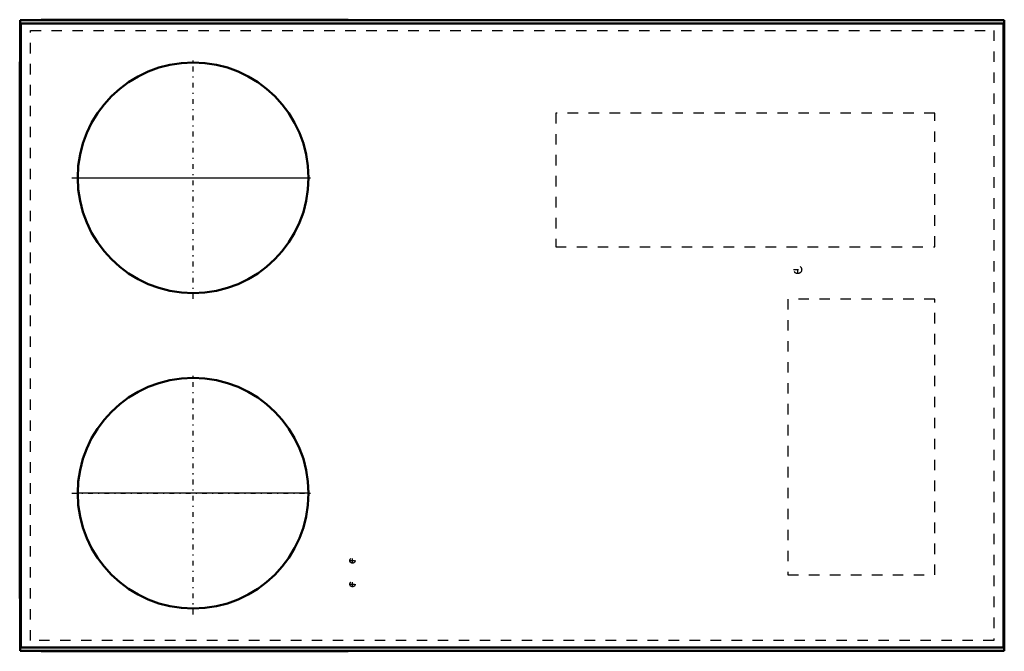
# Model space of a CAD drawing. Header units: inches. Extents: x -46.9 to 46.9, y -30.1 to 30.1.
import ezdxf

# ---------------------------------------------------------------- set-up
doc = ezdxf.new("R2010")
doc.units = ezdxf.units.IN
doc.header["$MEASUREMENT"] = 0
doc.linetypes.add('Center', pattern=[1.5, 0.45, -0.5, 0.05, -0.5])
doc.linetypes.add('Dashed', pattern=[2, 1, -1])
for name, color, linetype, lineweight in [('AM_0', 7, 'Continuous', 50), ('AM_4', 3, 'Continuous', 25), ('AM_7', 7, 'Center', 25), ('AM_9', 6, 'Dashed', 25)]:
    doc.layers.add(name, color=color, linetype=linetype, lineweight=lineweight)

# ---------------------------------------------------------------- blocks, each defined once
blk = doc.blocks.new('1_DSH1504D000001S_PART13_0_in_DSH1504D000001S_4')
at = {"layer": 'AM_0'}
for p, q in [((-46.84375, 29.763), (-46.84375, -29.763)), ((46.84375, 29.763), (-46.84375, 29.763)), ((46.84375, -29.763), (46.84375, 29.763)), ((-46.84375, -29.763), (46.84375, -29.763))]:
    blk.add_line(p, q, dxfattribs=at)
blk = doc.blocks.new('2_DSH1504D000001S_PART12_0_in_DSH1504D000001S_4')
at = {"layer": 'AM_0'}
for p, q in [((-46.9375, -25.09375), (-46.9375, 26.09375)), ((-46.9375, 26.09375), (-46.90625, 26.09375)), ((-46.90625, 26.09375), (-46.90625, -25.09375)), ((-46.90625, -25.09375), (-46.9375, -25.09375))]:
    blk.add_line(p, q, dxfattribs=at)
blk = doc.blocks.new('3_DSH1504D000001S_PART11_0_in_DSH1504D000001S_4')
at = {"layer": 'AM_0'}
for p, q in [((-44.906, 30.125), (-15.635, 30.125)), ((-44.906, 30.094), (-44.906, 30.125)), ((-15.635, 30.094), (-44.906, 30.094)), ((-15.635, 30.125), (-15.635, 30.094))]:
    blk.add_line(p, q, dxfattribs=at)
blk = doc.blocks.new('4_DSH1504D000001S_PART10_0_in_DSH1504D000001S_4')
at = {"layer": 'AM_0'}
blk.add_circle((-30.40625, 15.046875), 11, dxfattribs=at)
at = {"layer": 'AM_4'}
blk.add_line((-41.40625, 15.046875), (-19.40625, 15.046875), dxfattribs=at)
at = {"layer": 'AM_7'}
for p, q in [((-30.40625, 3.496875), (-30.40625, 26.596875)), ((-41.95625, 15.046875), (-18.85625, 15.046875))]:
    blk.add_line(p, q, dxfattribs=at)
blk = doc.blocks.new('5_DSH1504D000001S_PART9_0_in_DSH1504D000001S_4')
at = {"layer": 'AM_9'}
for p, q in [((26.28125, 3.46875), (26.28125, -22.84375)), ((40.28125, 3.46875), (26.28125, 3.46875)), ((40.28125, -22.84375), (40.28125, 3.46875)), ((26.28125, -22.84375), (40.28125, -22.84375))]:
    blk.add_line(p, q, dxfattribs=at)
blk = doc.blocks.new('6_DSH1504D000001S_PART8_0_in_DSH1504D000001S_4')
at = {"layer": 'AM_9'}
for p, q in [((4.15625, 21.21875), (4.15625, 8.46875)), ((40.28125, 21.21875), (4.15625, 21.21875)), ((40.28125, 8.46875), (40.28125, 21.21875)), ((4.15625, 8.46875), (40.28125, 8.46875))]:
    blk.add_line(p, q, dxfattribs=at)
blk = doc.blocks.new('7_DSH1504D000001S_PART7_0_in_DSH1504D000001S_4')
at = {"layer": 'AM_0'}
for p, q in [((-44.906, 30.094), (-46.906, 30.094)), ((-46.906, 30.094), (-46.906, 26.094)), ((46.906, 30.094), (-15.635, 30.094)), ((46.906, 6.584), (46.906, 30.094)), ((46.906, -30.094), (46.906, 5.834)), ((-46.906, -25.094), (-46.906, -30.094)), ((-46.906, -30.094), (-44.906, -30.094)), ((-15.635, -30.094), (46.906, -30.094))]:
    blk.add_line(p, q, dxfattribs=at)
at = {"layer": 'AM_9'}
for p, q in [((-45.906, -29.094), (-45.906, 29.094)), ((-45.906, 29.094), (45.906, 29.094)), ((45.906, 29.094), (45.906, -29.094)), ((45.906, -29.094), (-45.906, -29.094))]:
    blk.add_line(p, q, dxfattribs=at)
blk = doc.blocks.new('8_DSH1504D000001S_PART6_0_in_DSH1504D000001S_4')
at = {"layer": 'AM_0'}
for p, q in [((46.90625, 6.58375), (46.84375, 6.58375)), ((46.90625, 6.58375), (46.90625, 5.83375)), ((46.84375, 5.83375), (46.90625, 5.83375))]:
    blk.add_line(p, q, dxfattribs=at)
blk = doc.blocks.new('9_DSH1504D000001S_PART5_0_in_DSH1504D000001S_4')
at = {"layer": 'AM_7'}
for p, q in [((27.21875, 5.8875), (27.21875, 6.675)), ((26.825, 6.28125), (27.6125, 6.28125))]:
    blk.add_line(p, q, dxfattribs=at)
at = {"layer": 'AM_9'}
blk.add_circle((27.21875, 6.28125), 0.375, dxfattribs=at)
blk = doc.blocks.new('10_DSH1504D000001S_PART4_0_in_DSH1504D000001S_4')
at = {"layer": 'AM_7'}
for p, q in [((-15.21875, -23.98125), (-15.21875, -23.45625)), ((-15.48125, -23.71875), (-14.95625, -23.71875))]:
    blk.add_line(p, q, dxfattribs=at)
at = {"layer": 'AM_9'}
blk.add_circle((-15.21875, -23.71875), 0.25, dxfattribs=at)
blk = doc.blocks.new('11_DSH1504D000001S_PART3_0_in_DSH1504D000001S_4')
at = {"layer": 'AM_7'}
for p, q in [((-15.48125, -21.46875), (-14.95625, -21.46875)), ((-15.21875, -21.73125), (-15.21875, -21.20625))]:
    blk.add_line(p, q, dxfattribs=at)
at = {"layer": 'AM_9'}
blk.add_circle((-15.21875, -21.46875), 0.25, dxfattribs=at)
blk = doc.blocks.new('12_DSH1504D000001S_PART2_0_in_DSH1504D000001S_4')
at = {"layer": 'AM_0'}
blk.add_circle((-30.40625, -15.046875), 11, dxfattribs=at)
at = {"layer": 'AM_4'}
blk.add_line((-19.40625, -15.046875), (-41.40625, -15.046875), dxfattribs=at)
at = {"layer": 'AM_7'}
for p, q in [((-30.40625, -26.596875), (-30.40625, -3.496875)), ((-41.95625, -15.046875), (-18.85625, -15.046875))]:
    blk.add_line(p, q, dxfattribs=at)
blk = doc.blocks.new('13_DSH1504D000001S_PART1_0_in_DSH1504D000001S_4')
at = {"layer": 'AM_0'}
for p, q in [((-44.906, -30.125), (-44.906, -30.094)), ((-44.906, -30.094), (-15.635, -30.094)), ((-15.635, -30.125), (-44.906, -30.125)), ((-15.635, -30.094), (-15.635, -30.125))]:
    blk.add_line(p, q, dxfattribs=at)

msp = doc.modelspace()

# ---------------------------------------------------------------- block references
for name in ['7_DSH1504D000001S_PART7_0_in_DSH1504D000001S_4', '3_DSH1504D000001S_PART11_0_in_DSH1504D000001S_4', '1_DSH1504D000001S_PART13_0_in_DSH1504D000001S_4', '4_DSH1504D000001S_PART10_0_in_DSH1504D000001S_4', '2_DSH1504D000001S_PART12_0_in_DSH1504D000001S_4', '6_DSH1504D000001S_PART8_0_in_DSH1504D000001S_4', '9_DSH1504D000001S_PART5_0_in_DSH1504D000001S_4', '8_DSH1504D000001S_PART6_0_in_DSH1504D000001S_4', '5_DSH1504D000001S_PART9_0_in_DSH1504D000001S_4', '12_DSH1504D000001S_PART2_0_in_DSH1504D000001S_4', '11_DSH1504D000001S_PART3_0_in_DSH1504D000001S_4', '10_DSH1504D000001S_PART4_0_in_DSH1504D000001S_4', '13_DSH1504D000001S_PART1_0_in_DSH1504D000001S_4']:
    msp.add_blockref(name, (0, 0))

doc.saveas('drawing.dxf')
